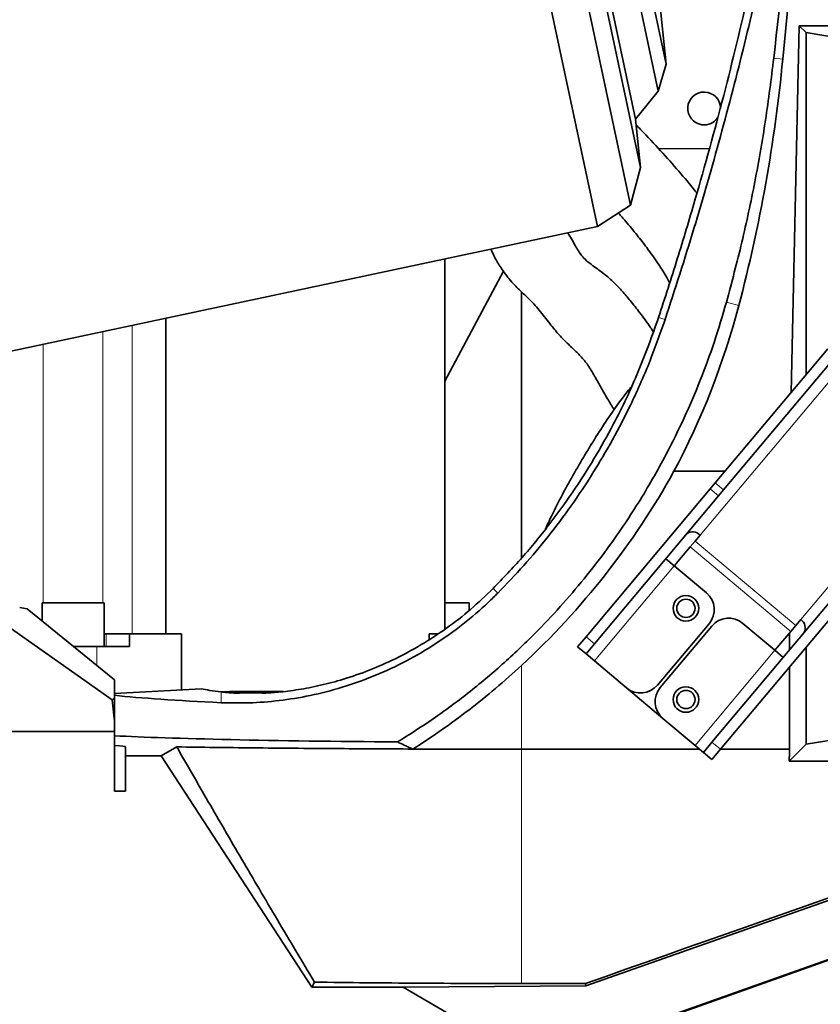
# Model space of a CAD drawing. Header units: millimetres. Extents: x 0 to 14900, y 0 to 10500.
# Tile 7 of 46: x 3291 to 3511, y 4874 to 5144. Entities that reach past the tile are written whole.
import ezdxf

# ---------------------------------------------------------------- set-up
doc = ezdxf.new("R2010")
doc.units = ezdxf.units.MM
doc.header["$LTSCALE"] = 25
doc.styles.add('SLDTEXTSTYLE0', font='TXT', dxfattribs={"width": 0.605})
doc.dimstyles.new('SLDDIMSTYLE0', dxfattribs={"dimtxt": 87.5, "dimasz": 87.5, "dimexe": 0, "dimexo": 0.0625, "dimgap": 21.875, "dimtad": 1, "dimdec": 0, "dimrnd": 1e-09, "dimzin": 12, "dimdsep": 46, "dimtxsty": 'SLDTEXTSTYLE0', "dimsah": 1, "dimcen": 0.09, "dimadec": 0, "dimazin": 3, "dimtfac": 1, "dimtofl": 0, "dimtmove": 0, "dimatfit": 3, "dimfxl": 1, "dimfrac": 2, "dimtolj": 1, "dimtzin": 12, "dimarcsym": 0})

# ---------------------------------------------------------------- blocks, each defined once
blk = doc.blocks.new('_D')
at = {"color": 7, "linetype": 'Continuous', "lineweight": 0}
for p, q in [((4339.86, 5274.27), (4339.86, 3924.27)), ((3428.89, 4045.47), (3428.89, 3924.27)), ((4339.86, 3961.77), (3428.89, 3961.77))]:
    blk.add_line(p, q, dxfattribs=at)
at = {"color": 7, "linetype": 'Continuous', "lineweight": 18}
for points in [[(3428.89, 3961.77), (3516.39, 3949.27), (3516.39, 3974.27)], [(4339.86, 3961.77), (4252.36, 3974.27), (4252.36, 3949.27)]]:
    blk.add_solid(points, dxfattribs=at)
at = {"color": 7, "linetype": 'Continuous', "lineweight": 18, "insert": (3784.11, 4074.56), "char_height": 87.5, "attachment_point": 1, "style": 'SLDTEXTSTYLE0'}
blk.add_mtext('911', dxfattribs=at)
blk = doc.blocks.new('_D_1')
at = {"color": 7, "linetype": 'Continuous', "lineweight": 0}
for p, q in [((2278.88, 5274.27), (2278.88, 3956.77)), ((3428.89, 4503.26), (3428.89, 3956.77)), ((2278.88, 3994.27), (3428.89, 3994.27))]:
    blk.add_line(p, q, dxfattribs=at)
at = {"color": 7, "linetype": 'Continuous', "lineweight": 18}
for points in [[(2278.88, 3994.27), (2366.38, 3981.77), (2366.38, 4006.77)], [(3428.89, 3994.27), (3341.39, 4006.77), (3341.39, 3981.77)]]:
    blk.add_solid(points, dxfattribs=at)
at = {"color": 7, "linetype": 'Continuous', "lineweight": 18, "insert": (2720.2, 4107.06), "char_height": 87.5, "attachment_point": 1, "style": 'SLDTEXTSTYLE0'}
blk.add_mtext('1150', dxfattribs=at)
blk = doc.blocks.new('_D_2')
at = {"color": 7, "linetype": 'Continuous', "lineweight": 0}
for p, q in [((1569.42, 5749.71), (1569.42, 3706.77)), ((3428.89, 4045.47), (3428.89, 3706.77)), ((1569.42, 3744.27), (3428.89, 3744.27))]:
    blk.add_line(p, q, dxfattribs=at)
at = {"color": 7, "linetype": 'Continuous', "lineweight": 18}
for points in [[(1569.42, 3744.27), (1656.92, 3731.77), (1656.92, 3756.77)], [(3428.89, 3744.27), (3341.39, 3756.77), (3341.39, 3731.77)]]:
    blk.add_solid(points, dxfattribs=at)
at = {"color": 7, "linetype": 'Continuous', "lineweight": 18, "insert": (2365.47, 3857.06), "char_height": 87.5, "attachment_point": 1, "style": 'SLDTEXTSTYLE0'}
blk.add_mtext('1859', dxfattribs=at)
blk = doc.blocks.new('_D_3')
at = {"color": 7, "linetype": 'Continuous', "lineweight": 0}
for p, q in [((6029.48, 5372.32), (6029.48, 3670.18)), ((3428.89, 4045.47), (3428.89, 3670.18)), ((6029.48, 3707.68), (3428.89, 3707.68))]:
    blk.add_line(p, q, dxfattribs=at)
at = {"color": 7, "linetype": 'Continuous', "lineweight": 18}
for points in [[(3428.89, 3707.68), (3516.39, 3695.18), (3516.39, 3720.18)], [(6029.48, 3707.68), (5941.98, 3720.18), (5941.98, 3695.18)]]:
    blk.add_solid(points, dxfattribs=at)
at = {"color": 7, "linetype": 'Continuous', "lineweight": 18, "insert": (4595.5, 3820.48), "char_height": 87.5, "attachment_point": 1, "style": 'SLDTEXTSTYLE0'}
blk.add_mtext('2601', dxfattribs=at)

msp = doc.modelspace()

# ---------------------------------------------------------------- linework, layer by layer
at = {"color": 7, "linetype": 'Continuous', "lineweight": 35}
for p, q in [((3378.9687656, 5419.4349009), (3449.6628504, 5086.8655903)), ((3389.5874618, 5417.7531992), (3458.6793576, 5092.7211369)), ((3396.3534127, 5409.3981567), (3461.4618028, 5103.1058771)), ((3400.4652088, 5396.7438819), (3460.070831, 5116.338516)), ((3409.2818154, 5392.2517337), (3466.2978906, 5124.0284885)), ((3414.2525475, 5386.4318998), (3468.4715593, 5131.3670039)), ((3504.3706016, 5174.2675931), (3500.4172923, 5132.7848523)), ((3468.4715593, 5131.3670039), (3465.6983795, 5157.7489108)), ((3502.7564238, 5041.4536405), (3504.8843108, 5141.9483628)), ((3506.8002248, 5140.0324488), (3504.8843108, 5141.9483628)), ((3517.4483931, 5141.9483628), (3504.8843108, 5141.9483628)), ((3506.8002248, 5140.0324488), (3506.8002248, 5046.2728549)), ((3529.7955306, 5136.1632125), (3506.8002248, 5140.0324488)), ((3466.2978906, 5124.0284885), (3468.4715593, 5131.3670039)), ((3460.070831, 5116.338516), (3466.2978906, 5124.0284885)), ((3461.4618028, 5103.1058771), (3460.070831, 5116.338516)), ((3480.2191387, 5108.1715042), (3466.3571765, 5108.3210786)), ((3458.6793576, 5092.7211369), (3461.4618028, 5103.1058771)), ((3449.6628504, 5086.8655903), (3458.6793576, 5092.7211369)), ((3230.2925013, 5040.2341497), (3449.6628504, 5086.8655903)), ((3407.8395456, 5077.9752322), (3407.8395456, 4976.5220548)), ((3407.8395456, 5044.5512906), (3423.8879796, 5074.6714442)), ((3428.8889757, 5068.9760742), (3428.8889757, 4996.058922)), ((3331.4720132, 5061.7418257), (3331.4720132, 4975.2675931)), ((3481.9257489, 5016.6286089), (3512.7876174, 5053.4083515)), ((3484.2238822, 5014.700246), (3515.0857507, 5051.4799887)), ((3470.6161993, 5019.8239373), (3484.6069478, 5019.8239373)), ((3480.5442072, 5014.9821516), (3481.9257489, 5016.6286089)), ((3446.556135, 4974.4767445), (3480.5442072, 5014.9821516)), ((3484.2238822, 5014.700246), (3482.8423405, 5013.0537888)), ((3448.8542684, 4972.5483816), (3482.8423405, 5013.0537888)), ((3247.477339, 5006.0048277), (3316.6903717, 4957.2181682)), ((3475.0278449, 4999.073664), (3476.3914033, 5000.6986897)), ((3477.7549618, 5002.3237154), (3476.3914033, 5000.6986897)), ((3471.2168008, 4994.5318385), (3475.0278449, 4999.073664)), ((3470.6842981, 4993.8972265), (3468.3861647, 4995.8255893)), ((3470.6842981, 4993.8972265), (3479.4938092, 4986.505169)), ((3481.028135, 4945.551302), (3515.0162072, 4986.0567092)), ((3483.3262683, 4943.6229392), (3517.3143405, 4984.1283463)), ((3291.3992754, 4982.5074361), (3293.4355789, 4982.1675931)), ((3293.4355789, 4982.1675931), (3317.3889757, 4962.7046423)), ((3297.5161691, 4983.7675931), (3297.5161691, 4978.8519746)), ((3297.5161691, 4983.7675931), (3306.0161691, 4983.7675931)), ((3306.0161691, 4983.7675931), (3314.5161691, 4983.7675931)), ((3314.5161691, 4971.7675931), (3314.5161691, 4983.7675931)), ((3407.8395456, 4983.7675931), (3414.5161691, 4983.7675931)), ((3414.5161691, 4981.6785951), (3414.5161691, 4983.7675931)), ((3503.9690033, 4977.5583358), (3505.3325617, 4979.1833614)), ((3446.4829954, 4878.8369989), (3729.6763111, 4978.5255882)), ((3480.2333502, 4978.0521767), (3466.0920227, 4961.1991989)), ((3480.9993946, 4977.409389), (3466.8580672, 4960.5564113)), ((3498.261898, 4970.7568725), (3489.4523869, 4978.1489301)), ((3503.9690033, 4977.5583358), (3502.6054449, 4975.9333101)), ((3315.1094358, 4975.2675931), (3314.5161691, 4975.2675931)), ((3321.4864849, 4975.2675931), (3315.1094358, 4975.2675931)), ((3321.4864849, 4971.7675931), (3321.4864849, 4975.2675931)), ((3321.4864849, 4975.2675931), (3330.3352011, 4975.2675931)), ((3330.3352011, 4975.2675931), (3331.4720132, 4975.2675931)), ((3331.4720132, 4975.2675931), (3335.7146539, 4975.2675931)), ((3335.7146539, 4975.2675931), (3335.7146539, 4959.9214256)), ((3403.5969049, 4975.2675931), (3405.9255908, 4975.2675931)), ((3403.5969049, 4975.2675931), (3403.5969049, 4973.7413045)), ((3444.2332527, 4971.7084411), (3446.556135, 4974.4767445)), ((3502.6054449, 4975.9333101), (3498.7944007, 4971.3914845)), ((3502.2984339, 4970.9002572), (3502.2984339, 4975.5674287)), ((3306.2350423, 4971.7675931), (3312.5161691, 4971.7675931)), ((3312.5161691, 4971.7675931), (3321.4864849, 4971.7675931)), ((3446.531386, 4969.7800783), (3444.2332527, 4971.7084411)), ((3448.8542684, 4972.5483816), (3446.531386, 4969.7800783)), ((3500.5600313, 4968.8285097), (3498.261898, 4970.7568725)), ((3506.8002248, 4971.5981112), (3506.8002248, 4945.0027374)), ((3446.531386, 4969.7800783), (3448.8295193, 4967.8517154)), ((3738.3816516, 4966.0396344), (3432.509017, 4857.500162)), ((3457.6390304, 4960.4596579), (3448.8295193, 4967.8517154)), ((3502.2984339, 4943.6377897), (3502.2984339, 4966.2330858)), ((3317.3889757, 4957.5506744), (3317.3889757, 4962.7046423)), ((3341.1881341, 4960.2082786), (3317.3889757, 4958.9610175)), ((3467.5976082, 4952.103419), (3457.6390304, 4960.4596579)), ((3317.3889757, 4957.5506744), (3316.6903717, 4957.2181682)), ((3316.6903717, 4957.2181682), (3317.3889757, 4951.3245415)), ((3317.3889757, 4957.5506744), (3317.3889757, 4951.3245415)), ((3348.8649432, 4959.4841581), (3346.6748677, 4959.3495979)), ((3363.6614542, 4959.4841581), (3348.8649432, 4959.4841581)), ((3467.5976082, 4952.103419), (3476.4071193, 4944.7113615)), ((3317.3889757, 4948.5282871), (3317.3889757, 4951.3245415)), ((3285.6259532, 4948.5282871), (3317.3889757, 4948.5282871)), ((3317.3889757, 4932.1675931), (3317.3889757, 4948.5282871)), ((3529.7955306, 4948.8719737), (3506.8002248, 4945.0027374)), ((3320.3889757, 4941.8545098), (3320.3889757, 4944.3147367)), ((3330.1927796, 4941.8545098), (3334.4224742, 4944.2896298)), ((3428.8889757, 4943.6377897), (3477.6865523, 4943.6377897)), ((3476.4071193, 4944.7113615), (3478.7052526, 4942.7829986)), ((3478.7052526, 4942.7829986), (3481.028135, 4945.551302)), ((3483.3262683, 4943.6229392), (3481.0033859, 4940.8546358)), ((3483.3387294, 4943.6377897), (3502.2984339, 4943.6377897)), ((3506.8002248, 4945.0027374), (3502.1580967, 4940.3606093)), ((3320.3889757, 4941.8545098), (3320.3889757, 4932.1675931)), ((3320.3889757, 4941.8545098), (3330.1927796, 4941.8545098)), ((3371.3798784, 4878.4319394), (3330.1927796, 4941.8545098)), ((3481.0033859, 4940.8546358), (3478.7052526, 4942.7829986)), ((3618.8159554, 4940.3606093), (3502.1580967, 4940.3606093)), ((3317.3889757, 4932.1675931), (3320.3889757, 4932.1675931)), ((3607.4247016, 4919.3412645), (3431.3077611, 4856.8458411)), ((3372.1258003, 4879.8057567), (3371.3798784, 4878.4319394)), ((3446.3833498, 4879.4421865), (3428.8889757, 4879.4421865)), ((3446.3833498, 4879.4421865), (3446.4829954, 4878.8369989)), ((3371.3798784, 4878.4319394), (3396.3998061, 4878.4319394)), ((3396.3998061, 4878.4319394), (3446.4829954, 4878.8369989)), ((3396.3998061, 4878.4319394), (3432.509017, 4857.500162))]:
    msp.add_line(p, q, dxfattribs=at)
at = {"color": 8, "linetype": 'Continuous', "lineweight": 18}
for p, q in [((3497.9563327, 5133.0718438), (3500.4172923, 5132.7848523)), ((3484.9963779, 5066.1756428), (3488.3716864, 5065.2113538)), ((3477.7549618, 5002.3237154), (3530.0247017, 5064.6163657)), ((3322.1647137, 5059.7633779), (3322.1647137, 4975.2675931)), ((3468.1815682, 5061.3780672), (3466.4038762, 5061.9782408)), ((3314.1858982, 4983.7675931), (3314.1858982, 5058.0673253)), ((3297.8464399, 5054.5940551), (3297.8464399, 4983.7675931)), ((3557.6023017, 5041.4760118), (3505.3325617, 4979.1833614)), ((3481.9257489, 5016.6286089), (3484.2238822, 5014.700246)), ((3482.8423405, 5013.0537888), (3480.5442072, 5014.9821516)), ((3503.9690033, 4977.5583358), (3476.3914033, 5000.6986897)), ((3502.6054449, 4975.9333101), (3475.0278449, 4999.073664)), ((3448.8295193, 4967.8517154), (3470.6842981, 4993.8972265)), ((3422.3638002, 4986.4394676), (3421.0897752, 4987.6976901)), ((3315.1094358, 4971.7675931), (3315.1094358, 4975.2675931)), ((3446.556135, 4974.4767445), (3448.8542684, 4972.5483816)), ((3312.5161691, 4971.7675931), (3312.5161691, 4966.6639637)), ((3498.261898, 4970.7568725), (3476.4071193, 4944.7113615)), ((3428.8889757, 4966.6251821), (3428.8889757, 4943.6377897)), ((3346.595877, 4956.406409), (3346.595877, 4959.3578736)), ((3428.8889757, 4879.4421865), (3428.8889757, 4943.6377897)), ((3481.028135, 4945.551302), (3483.3262683, 4943.6229392))]:
    msp.add_line(p, q, dxfattribs=at)
at = {"color": 7, "linetype": 'Continuous', "lineweight": 35}
for centre, radius in [((3473.8889757, 4982.2675931), 3.5), ((3473.8889757, 4982.2675931), 2.5), ((3473.8889757, 4957.2675931), 3.5), ((3473.8889757, 4957.2675931), 2.5)]:
    msp.add_circle(centre, radius, dxfattribs=at)
at = {"color": 7, "linetype": 'Continuous', "lineweight": 18}
msp.add_arc((3748.8889757, 5324.2675931), 1470.0106292, 103.9946004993, 206.0053995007, dxfattribs=at)
at = {"color": 7, "linetype": 'Continuous', "lineweight": 35}
for centre, radius, start, end in [((3478.8889757, 5119.2675931), 4.5, 1.901919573, 262.442926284), ((3478.8889757, 5119.2675931), 4.5, 262.442926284, 325.004879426), ((3283.271875, 5123.8061473), 214.2666466, 312.81293584, 330.968296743), ((3475.7632471, 5000.5334786), 2.6780357, 41.950533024, 128.578246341), ((3472.7488896, 4993.2462633), 2, 140, 164.469800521), ((3475.6370835, 4981.9089023), 6, 320, 50), ((3485.5956613, 4973.5526634), 6, 50, 140), ((3503.9153803, 4976.911034), 2.6780357, 331.421753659, 58.049466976), ((3497.2623118, 4972.6770598), 2, 295.530199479, 320), ((3461.4957561, 4965.0559246), 6, 230, 320), ((3471.4543338, 4956.6996856), 6, 140, 230)]:
    msp.add_arc(centre, radius, start, end, dxfattribs=at)
for centre, major_axis, ratio, start_param, end_param in [((3428.8889757, 4587.4118514), (123.8323255, 1064.7821136), 0.0060541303, 5.2511419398, 5.3587495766), ((3080.3889757, 5172.8315472), (0, 422.0268455), 0.9997758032, 4.4545330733, 4.6173546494), ((3283.271875, 5119.3138459), (0, 212.1600356), 0.9997758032, 4.2243009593, 4.4545330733), ((3428.8889757, 4961.2675931), (90, 0), 0.0524077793, 3.3681129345, 3.5584453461), ((3428.8889757, 4961.2675931), (124, 0), 0.0524077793, 3.594466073, 3.9866959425), ((3428.8889757, 4948.7675931), (124, 0), 0.0261859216, 3.594466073, 4.4348317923), ((3288.8889757, 4944.3147367), (31.5, 0), 0.0261859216, 0, 0.4399759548), ((3546.7180541, 4248.3477161), (0, 1096.2731376), 0.0524077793, 0.8837832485, 0.8876436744), ((1435.3683015, 4248.3477161), (3243.7011487, 1094.9241264), 0.0167612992, 5.3754299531, 5.4451560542)]:
    msp.add_ellipse(centre, major_axis=major_axis, ratio=ratio, start_param=start_param, end_param=end_param, dxfattribs=at)
for points, knots in [([(3505.3819107, 5229.1686597), (3504.4362666, 5222.5881536), (3502.1028341, 5206.350366), (3497.3946492, 5180.5219562), (3491.3603716, 5151.6424693), (3484.3904639, 5122.8081163), (3477.6593083, 5098.2818167), (3471.5935068, 5078.0152947), (3468.1340437, 5067.3248235), (3466.4038762, 5061.9782408)], [0, 0, 0, 0, 0.1166840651, 0.2879248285, 0.4605126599, 0.6331417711, 0.8057120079, 0.9028315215, 1, 1, 1, 1]), ([(3468.1815682, 5061.3780672), (3470.8691303, 5069.7016442), (3476.244304, 5086.3489517), (3483.4529226, 5111.5602644), (3490.0399558, 5136.9426287), (3495.9730609, 5162.5716433), (3501.2186136, 5188.4219301), (3505.1903097, 5210.3774076), (3507.1482233, 5223.7446941), (3507.8261734, 5228.3732702)], [0, 0, 0, 0, 0.15234821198, 0.30469923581, 0.45751769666, 0.61033721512, 0.76437502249, 0.91841215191, 1, 1, 1, 1]), ([(3484.9963779, 5066.1756428), (3486.4462887, 5071.6315803), (3489.348509, 5082.5524816), (3492.8723502, 5099.1985778), (3495.8410918, 5116.0311923), (3497.2508007, 5127.3879882), (3497.9563327, 5133.0718438)], [0, 0, 0, 0, 0.2489153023, 0.49824241, 0.7488800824, 1, 1, 1, 1]), ([(3476.8855789, 5096.0163928), (3476.6996332, 5096.2602749), (3475.1990773, 5098.2283696), (3471.9058769, 5102.1310267), (3466.9527047, 5107.7336619), (3462.9986957, 5111.995052), (3460.6479498, 5114.3575285), (3460.2354936, 5114.772043)], [0, 0, 0, 0, 0.040424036, 0.3262163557, 0.6244366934, 0.9341045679, 1, 1, 1, 1]), ([(3455.4102875, 5090.5981206), (3456.076467, 5089.8406354), (3457.8811874, 5087.7885621), (3460.47875, 5084.6151066), (3463.5488098, 5080.6672088), (3466.3327783, 5076.7246538), (3468.439066, 5073.4400614), (3469.1883306, 5071.9377511), (3469.4309032, 5071.4513817)], [0, 0, 0, 0, 0.104458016, 0.2829831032, 0.4500405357, 0.6804007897, 0.896530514, 1, 1, 1, 1]), ([(3464.9457392, 5058.0920854), (3464.6778554, 5058.498575), (3463.5567198, 5060.1997975), (3461.4073524, 5063.0723159), (3458.8333524, 5066.4336665), (3456.5450493, 5069.1403801), (3454.1980054, 5071.6092287), (3451.20424, 5074.2304902), (3448.2671056, 5076.2231788), (3446.3273842, 5077.7731685), (3445.1267691, 5079.1473475), (3444.2114481, 5080.5559478), (3443.3368381, 5082.135009), (3442.4564657, 5083.6942759), (3441.8196223, 5084.7471532), (3441.5777983, 5085.146955)], [0, 0, 0, 0, 0.0414548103, 0.1734948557, 0.2824934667, 0.3713097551, 0.4514185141, 0.5525316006, 0.6681517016, 0.7440705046, 0.8035284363, 0.8568531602, 0.9109943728, 0.9662025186, 1, 1, 1, 1]), ([(3420.4420629, 5080.6541427), (3420.8433981, 5079.8080586), (3421.7412848, 5077.9151581), (3423.5777385, 5074.9373137), (3426.0798442, 5071.6784846), (3429.0972243, 5068.7482985), (3431.9343519, 5066.1204221), (3434.9276083, 5062.5743057), (3437.5860882, 5058.9435655), (3440.1534321, 5056.0645851), (3442.6559021, 5053.7208361), (3444.8790752, 5051.6213502), (3446.8881799, 5049.2440512), (3448.6759834, 5046.3109648), (3450.42345, 5043.1267473), (3452.2243909, 5039.9226452), (3453.6566705, 5037.6425827), (3454.3044304, 5036.6114062)], [0, 0, 0, 0, 0.0410452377, 0.0918284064, 0.1545247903, 0.2130648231, 0.2731577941, 0.3410024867, 0.4121413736, 0.4815198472, 0.5527331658, 0.6223920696, 0.6968131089, 0.7758161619, 0.8556552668, 0.9347189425, 1, 1, 1, 1]), ([(3394.9120893, 4945.6448112), (3398.1903829, 4947.720021), (3404.7475674, 4951.8708187), (3414.3580888, 4959.016874), (3423.6842749, 4966.8198066), (3432.0892638, 4974.7890156), (3439.5239112, 4982.6690342), (3446.0694146, 4990.3342712), (3453.3254999, 4999.7295623), (3460.9787847, 5011.0325074), (3467.9469853, 5023.1781073), (3473.4989141, 5034.4567418), (3477.8962038, 5044.7604104), (3481.7977625, 5055.3188113), (3483.9301794, 5062.5567215), (3484.9963779, 5066.1756428)], [0, 0, 0, 0, 0.0766475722, 0.1533091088, 0.2325124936, 0.311730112, 0.376735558, 0.4418040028, 0.5068246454, 0.607090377, 0.7073675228, 0.7801168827, 0.852866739, 0.926434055, 1, 1, 1, 1]), ([(3466.4038762, 5061.9782408), (3464.6318524, 5056.994484), (3461.087889, 5047.0272072), (3454.9544044, 5034.1869518), (3448.80603, 5023.2049874), (3442.9035533, 5013.9732843), (3436.3410311, 5004.932496), (3429.1250647, 4996.0845177), (3423.7743159, 4990.4996774), (3421.0897752, 4987.6976901)], [0, 0, 0, 0, 0.1815629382, 0.3631172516, 0.4877704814, 0.6125327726, 0.7371426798, 0.8681210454, 1, 1, 1, 1]), ([(3422.3638002, 4986.4394676), (3424.763193, 4988.9391271), (3429.5648353, 4993.941422), (3436.2301039, 5001.9341517), (3442.5455864, 5010.3361827), (3448.4320896, 5019.1712027), (3453.8762573, 5028.4057992), (3459.0769826, 5038.4894228), (3463.9775053, 5049.4436323), (3466.7782795, 5057.3944308), (3468.1815682, 5061.3780672)], [0, 0, 0, 0, 0.1169098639, 0.2339589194, 0.3509024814, 0.471893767, 0.5929939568, 0.7140017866, 0.8567045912, 1, 1, 1, 1]), ([(3458.8295165, 5042.8875835), (3458.3719036, 5042.3119257), (3455.2512611, 5038.3862891), (3449.9907685, 5030.5884912), (3443.1967836, 5019.3465473), (3438.3628849, 5010.4040464), (3435.9519293, 5005.1534747), (3435.4118605, 5003.9773147)], [0, 0, 0, 0, 0.0484760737, 0.3305773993, 0.6190284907, 0.9146600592, 1, 1, 1, 1]), ([(3421.0897752, 4987.6976901), (3419.0563325, 4985.7518058), (3414.9842445, 4981.8550587), (3408.3455932, 4976.7272214), (3401.4264627, 4972.1770052), (3394.291574, 4968.3415425), (3387.1137601, 4965.1925405), (3380.1985328, 4962.7863927), (3373.6927302, 4961.0728511), (3367.6799795, 4959.9213869), (3362.5477772, 4959.2685636), (3359.6151176, 4959.0888787), (3358.3683365, 4959.0124881)], [0, 0, 0, 0, 0.1048779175, 0.2100241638, 0.3148211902, 0.420140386, 0.5258381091, 0.6311438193, 0.7296756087, 0.8285153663, 0.9270955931, 1, 1, 1, 1]), ([(3346.595877, 4956.406409), (3349.1296929, 4956.346708), (3354.2037726, 4956.227154), (3362.4201585, 4956.8665017), (3370.9657894, 4958.2263449), (3379.7724861, 4960.4917478), (3388.6464357, 4963.6560989), (3397.2158492, 4967.6431501), (3405.3136159, 4972.4046822), (3412.8467324, 4977.7944324), (3418.474271, 4982.5968989), (3421.5231153, 4985.6089328), (3422.3638002, 4986.4394676)], [0, 0, 0, 0, 0.1088376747, 0.2179523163, 0.3267032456, 0.4360116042, 0.5457146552, 0.6550084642, 0.7569401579, 0.8591903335, 0.9611733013, 1, 1, 1, 1]), ([(3399.1132489, 4943.6985782), (3401.7074583, 4945.389213), (3406.9046626, 4948.7762081), (3414.457145, 4954.3518399), (3421.8363093, 4960.2608166), (3426.5357058, 4964.5015782), (3428.8889757, 4966.6251821)], [0, 0, 0, 0, 0.247963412, 0.4967665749, 0.7480008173, 1, 1, 1, 1]), ([(3350.7313803, 4959.0124881), (3349.8350647, 4959.0682051), (3348.3590313, 4959.1599586), (3347.0930831, 4959.3020619), (3346.595877, 4959.3578736)], [0, 0, 0, 0, 0.60724612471, 1, 1, 1, 1]), ([(3358.3683365, 4959.0124881), (3358.0527217, 4959.0349412), (3357.4218891, 4959.0798193), (3356.1598268, 4959.122642), (3354.81748, 4959.1341414), (3353.3806842, 4959.1126006), (3352.2757443, 4959.0808435), (3351.3279056, 4959.0418493), (3350.8779723, 4959.0197034), (3350.7313803, 4959.0124881)], [0, 0, 0, 0, 0.2363005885, 0.472304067, 0.7087972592, 0.8071603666, 0.9065565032, 0.9695553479, 1, 1, 1, 1]), ([(3334.4224742, 4944.2896298), (3337.8360426, 4944.2410628), (3344.6631791, 4944.1439288), (3355.3620766, 4944.0185773), (3366.3665165, 4943.9088131), (3377.3893785, 4943.8194979), (3388.3098027, 4943.7480029), (3395.50819, 4943.7151627), (3399.1132716, 4943.6987158)], [0, 0, 0, 0, 0.1691726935, 0.3383453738, 0.5100858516, 0.6818263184, 0.8406529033, 1, 1, 1, 1]), ([(3334.4224742, 4944.2896298), (3337.2668898, 4939.3288921), (3342.963121, 4929.3945109), (3352.212976, 4913.5130266), (3361.8908261, 4897.0379342), (3368.7119076, 4885.5535783), (3372.1258003, 4879.8057567)], [0, 0, 0, 0, 0.2485276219, 0.4977018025, 0.748604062, 1, 1, 1, 1]), ([(3399.1134566, 4943.6987123), (3398.3281287, 4944.0642069), (3396.9342652, 4944.7129163), (3395.5266351, 4945.3616053), (3394.9120893, 4945.6448112)], [0, 0, 0, 0, 0.5634181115, 1, 1, 1, 1]), ([(3399.1132529, 4943.6985731), (3402.3871516, 4943.6864996), (3408.9381459, 4943.6623406), (3418.8809462, 4943.6416493), (3425.5396174, 4943.6390814), (3428.8889757, 4943.6377897)], [0, 0, 0, 0, 0.3317777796, 0.6638795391, 1, 1, 1, 1]), ([(3428.8889757, 4879.4421865), (3424.1556345, 4879.4464598), (3414.6716205, 4879.4550221), (3400.4393976, 4879.5259191), (3386.2090265, 4879.6362979), (3376.8260961, 4879.7491996), (3372.1258003, 4879.8057567)], [0, 0, 0, 0, 0.247686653, 0.4962802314, 0.747666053, 1, 1, 1, 1])]:
    msp.add_open_spline(points, degree=3, knots=knots, dxfattribs=at)

# ---------------------------------------------------------------- dimensions: what is measured, and where the dimension line sits
at = {"color": 7, "linetype": 'Continuous', "lineweight": 18}
for base, p1, picture, middle in [((3428.8889757, 3744.2675931), (1569.4193386, 5799.7131376), '_D_2', (2499.1541572, 3744.2675931)), ((3428.8889757, 3707.6821677), (6029.4813878, 5422.3178037), '_D_3', (4729.1851818, 3707.6821677)), ((3428.8889757, 3994.2675931), (2278.8783465, 5324.2675931), '_D_1', (2853.8836611, 3994.2675931)), ((3428.8889757, 3961.7675931), (4339.8568016, 5324.2675931), '_D', (3884.3728887, 3961.7675931))]:
    dim = msp.add_linear_dim(base=base, p1=p1, p2=(3428.8889757, 4095.4675931), dimstyle='SLDDIMSTYLE0', dxfattribs=at)
    dim.commit()
    dim.dimension.update_dxf_attribs({"geometry": picture, "text_midpoint": middle, "dimtype": 160})

doc.saveas('drawing.dxf')
